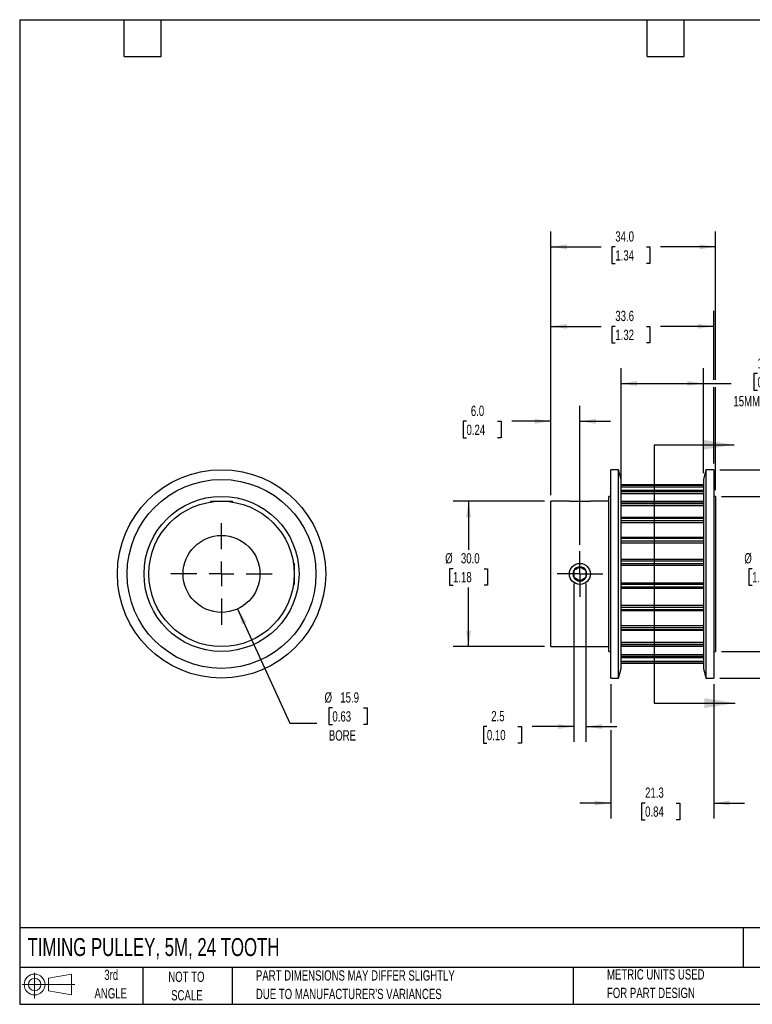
# Model space of a CAD drawing. Header units: millimetres. Extents: x 6 to 273, y 6 to 210.
# Tile 1 of 2: x 6 to 158, y 6 to 210. Entities that reach past the tile are written whole.
import ezdxf

# ---------------------------------------------------------------- set-up
doc = ezdxf.new("R2010")
doc.units = ezdxf.units.MM
doc.linetypes.add('CENTERX2', pattern=[20.32, 12.7, -2.54, 2.54, -2.54])
doc.layers.add('CENTER', color=40, linetype='CENTERX2')
doc.layers.add('SLD-DEFPOINTS', color=7, linetype='Continuous')
doc.layers.add('DIMENSIONS', color=140, linetype='Continuous', lineweight=25)
doc.layers.add('TEXT', color=140, linetype='Continuous', lineweight=25)
doc.styles.add('SLDTEXTSTYLE0', font='TXT', dxfattribs={"width": 0.7})
doc.dimstyles.new('SLDDIMSTYLE0', dxfattribs={"dimtxt": 2.158008, "dimasz": 3.302, "dimexe": 0, "dimexo": 0.0625, "dimgap": 0.539502, "dimtad": 0, "dimtih": 1, "dimtoh": 1, "dimrnd": 1e-09, "dimzin": 12, "dimdsep": 46, "dimtxsty": 'SLDTEXTSTYLE0', "dimsah": 1, "dimcen": 0, "dimadec": 0, "dimazin": 3, "dimtfac": 1, "dimtofl": 0, "dimtmove": 0, "dimatfit": 3, "dimfxl": 0, "dimfrac": 2, "dimtolj": 1, "dimtzin": 12, "dimarcsym": 0})
doc.dimstyles.new('SLDDIMSTYLE1', dxfattribs={"dimtxt": 2.158008, "dimasz": 3.302, "dimexe": 0, "dimexo": 0.0625, "dimgap": 0.539502, "dimtad": 0, "dimtih": 1, "dimtoh": 1, "dimrnd": 1e-09, "dimzin": 4, "dimdsep": 46, "dimtxsty": 'SLDTEXTSTYLE0', "dimsah": 1, "dimcen": 0.09, "dimadec": 0, "dimazin": 1, "dimtfac": 1, "dimtofl": 0, "dimtmove": 0, "dimatfit": 3, "dimfxl": 0, "dimfrac": 2, "dimtolj": 1, "dimtzin": 12, "dimarcsym": 0})
doc.dimstyles.new('SLDDIMSTYLE2', dxfattribs={"dimtxt": 2.158008, "dimasz": 3.302, "dimexe": 0, "dimexo": 0.0625, "dimgap": 0.539502, "dimtad": 0, "dimtih": 1, "dimtoh": 1, "dimrnd": 1e-09, "dimzin": 4, "dimdsep": 46, "dimtxsty": 'SLDTEXTSTYLE0', "dimsah": 1, "dimcen": 0.09, "dimadec": 0, "dimazin": 1, "dimtfac": 1, "dimtmove": 0, "dimatfit": 0, "dimfxl": 0, "dimfrac": 2, "dimtolj": 1, "dimtzin": 12, "dimarcsym": 0})
doc.dimstyles.new('SLDDIMSTYLE3', dxfattribs={"dimtxt": 2.158008, "dimasz": 3.302, "dimexe": 0, "dimexo": 0.0625, "dimgap": 0.539502, "dimtad": 0, "dimtih": 1, "dimtoh": 1, "dimrnd": 1e-09, "dimzin": 12, "dimdsep": 46, "dimtxsty": 'SLDTEXTSTYLE0', "dimsah": 1, "dimcen": 0.09, "dimadec": 0, "dimazin": 3, "dimtfac": 1, "dimtmove": 0, "dimatfit": 0, "dimfxl": 0, "dimfrac": 2, "dimtolj": 1, "dimtzin": 12, "dimarcsym": 0})
doc.dimstyles.new('SLDDIMSTYLE4', dxfattribs={"dimtxt": 2.158008, "dimasz": 3.302, "dimexe": 0, "dimexo": 0.0625, "dimgap": 0.539502, "dimtad": 0, "dimtih": 1, "dimtoh": 1, "dimrnd": 1e-09, "dimzin": 12, "dimdsep": 46, "dimtxsty": 'SLDTEXTSTYLE0', "dimsah": 1, "dimcen": 0.09, "dimadec": 0, "dimazin": 3, "dimtfac": 1, "dimtofl": 0, "dimtmove": 0, "dimatfit": 3, "dimfxl": 0, "dimfrac": 2, "dimtolj": 1, "dimtzin": 12, "dimarcsym": 0})

# ---------------------------------------------------------------- blocks, each defined once
blk = doc.blocks.new('Block11')
at = {"color": 7, "linetype": 'Continuous', "lineweight": 18}
for p, q in [((2.59, 5.31), (2.59, 0)), ((5.48, 4.17), (10.18, 5.03)), ((5.48, 1.6), (5.48, 4.17)), ((10.18, 5.03), (10.18, 0.73)), ((0, 2.88), (10.87, 2.88)), ((5.48, 1.6), (10.18, 0.73))]:
    blk.add_line(p, q, dxfattribs=at)
for radius in [2.15, 1.29]:
    blk.add_circle((2.59, 2.88), radius, dxfattribs=at)
blk = doc.blocks.new('Block12')
at = {"layer": 'SLD-DEFPOINTS'}
blk.add_blockref('Block11', (0, 0), dxfattribs=at)
blk = doc.blocks.new('_D')
at = {"layer": 'DIMENSIONS'}
for p, q in [((51.34, 87.96), (62.15, 64.38)), ((70.92, 67.52), (70.2, 67.52)), ((70.2, 67.52), (70.2, 64.09)), ((77.34, 67.52), (78.06, 67.52)), ((78.06, 67.52), (78.06, 64.09)), ((62.15, 64.38), (67.71, 64.38)), ((70.2, 64.09), (70.92, 64.09)), ((78.06, 64.09), (77.34, 64.09))]:
    blk.add_line(p, q, dxfattribs=at)
blk.add_solid([(51.34, 87.96), (52.25, 84.74), (53.18, 85.17)], dxfattribs=at)
at = {"layer": 'DIMENSIONS', "char_height": 2.117, "attachment_point": 1, "style": 'SLDTEXTSTYLE0'}
for s, insert in [('%%c', (69.3, 70.73)), ('15.9', (72.55, 70.73)), ('0.63', (70.92, 66.82)), ('BORE', (70.18, 62.9))]:
    blk.add_mtext(s, dxfattribs=dict(at, insert=insert))
blk = doc.blocks.new('SW_CENTERMARKSYMBOL_0')
at = {"layer": 'CENTER', "color": 0}
for p, q in [((0, 5.08), (0, 10.4775)), ((0, 0), (0, 2.54)), ((-5.08, 0), (-10.4775, 0)), ((0, 0), (-2.54, 0)), ((0, 0), (0, -2.54)), ((0, 0), (2.54, 0)), ((5.08, 0), (10.4775, 0)), ((0, -5.08), (0, -10.4775))]:
    blk.add_line(p, q, dxfattribs=at)
blk = doc.blocks.new('_D_1')
at = {"layer": 'DIMENSIONS'}
for p, q in [((130.51, 114.84), (130.51, 137.65)), ((147.51, 115.94), (147.51, 137.65)), ((158.69, 136.5), (157.96, 136.5)), ((157.96, 136.5), (157.96, 133.07)), ((165.1, 136.5), (165.82, 136.5)), ((165.82, 136.5), (165.82, 133.07)), ((130.51, 134.48), (147.51, 134.48)), ((147.51, 134.48), (153.22, 134.48)), ((157.96, 133.07), (158.69, 133.07)), ((165.82, 133.07), (165.1, 133.07))]:
    blk.add_line(p, q, dxfattribs=at)
for points in [[(130.51, 134.48), (133.82, 133.97), (133.82, 134.99)], [(147.51, 134.48), (144.21, 134.99), (144.21, 133.97)]]:
    blk.add_solid(points, dxfattribs=at)
at = {"layer": 'DIMENSIONS', "char_height": 2.117, "attachment_point": 1, "style": 'SLDTEXTSTYLE0'}
for s, insert in [('17.0', (158.69, 139.71)), ('0.67', (158.69, 135.8)), ('15MM BELT', (153.71, 131.88))]:
    blk.add_mtext(s, dxfattribs=dict(at, insert=insert))
blk = doc.blocks.new('_D_2')
at = {"layer": 'DIMENSIONS'}
for p, q in [((116.01, 111.44), (116.01, 129.85)), ((122.01, 101.15), (122.01, 129.85)), ((98.6, 126.67), (97.88, 126.67)), ((97.88, 126.67), (97.88, 123.24)), ((105.01, 126.67), (105.74, 126.67)), ((105.74, 126.67), (105.74, 123.24)), ((116.01, 126.67), (107.94, 126.67)), ((122.01, 126.67), (128.36, 126.67)), ((97.88, 123.24), (98.6, 123.24)), ((105.74, 123.24), (105.01, 123.24))]:
    blk.add_line(p, q, dxfattribs=at)
for points in [[(116.01, 126.67), (112.71, 127.18), (112.71, 126.16)], [(122.01, 126.67), (125.32, 126.16), (125.32, 127.18)]]:
    blk.add_solid(points, dxfattribs=at)
at = {"layer": 'DIMENSIONS', "char_height": 2.117, "attachment_point": 1, "style": 'SLDTEXTSTYLE0'}
for s, insert in [('6.0', (99.5, 129.88)), ('0.24', (98.6, 125.97))]:
    blk.add_mtext(s, dxfattribs=dict(at, insert=insert))
blk = doc.blocks.new('_D_3')
at = {"layer": 'DIMENSIONS'}
for p, q in [((114.74, 110.17), (95.85, 110.17)), ((99.03, 110.17), (99.03, 100.17)), ((95.82, 96.25), (95.1, 96.25)), ((95.1, 96.25), (95.1, 92.82)), ((102.23, 96.25), (102.96, 96.25)), ((102.96, 96.25), (102.96, 92.82)), ((95.1, 92.82), (95.82, 92.82)), ((99.03, 80.17), (99.03, 92.34)), ((102.96, 92.82), (102.23, 92.82)), ((114.74, 80.17), (95.85, 80.17))]:
    blk.add_line(p, q, dxfattribs=at)
for points in [[(99.03, 110.17), (98.52, 106.87), (99.54, 106.87)], [(99.03, 80.17), (99.54, 83.47), (98.52, 83.47)]]:
    blk.add_solid(points, dxfattribs=at)
at = {"layer": 'DIMENSIONS', "char_height": 2.117, "attachment_point": 1, "style": 'SLDTEXTSTYLE0'}
for s, insert in [('%%c', (94.19, 99.46)), ('30.0', (97.45, 99.46)), ('1.18', (95.82, 95.55))]:
    blk.add_mtext(s, dxfattribs=dict(at, insert=insert))
blk = doc.blocks.new('_D_4')
at = {"layer": 'DIMENSIONS'}
for p, q in [((120.76, 93.18), (120.76, 60.5)), ((123.26, 93.18), (123.26, 60.5)), ((102.81, 63.67), (102.08, 63.67)), ((102.08, 63.67), (102.08, 60.24)), ((109.22, 63.67), (109.95, 63.67)), ((109.95, 63.67), (109.95, 60.24)), ((120.76, 63.67), (112.14, 63.67)), ((123.26, 63.67), (129.61, 63.67)), ((102.08, 60.24), (102.81, 60.24)), ((109.95, 60.24), (109.22, 60.24))]:
    blk.add_line(p, q, dxfattribs=at)
for points in [[(120.76, 63.67), (117.46, 64.18), (117.46, 63.16)], [(123.26, 63.67), (126.57, 63.16), (126.57, 64.18)]]:
    blk.add_solid(points, dxfattribs=at)
at = {"layer": 'DIMENSIONS', "char_height": 2.117, "attachment_point": 1, "style": 'SLDTEXTSTYLE0'}
for s, insert in [('2.5', (103.71, 66.88)), ('0.10', (102.81, 62.97))]:
    blk.add_mtext(s, dxfattribs=dict(at, insert=insert))
blk = doc.blocks.new('_D_5')
at = {"layer": 'DIMENSIONS'}
for p, q in [((116.01, 111.44), (116.01, 149.44)), ((149.65, 135.24), (149.65, 149.44)), ((116.01, 146.26), (126.4, 146.26)), ((129.33, 146.26), (128.6, 146.26)), ((128.6, 146.26), (128.6, 142.83)), ((135.74, 146.26), (136.46, 146.26)), ((136.46, 146.26), (136.46, 142.83)), ((149.65, 146.26), (138.66, 146.26)), ((128.6, 142.83), (129.33, 142.83)), ((136.46, 142.83), (135.74, 142.83)), ((149.65, 117.94), (149.65, 133.72))]:
    blk.add_line(p, q, dxfattribs=at)
for points in [[(116.01, 146.26), (119.32, 145.76), (119.32, 146.77)], [(149.65, 146.26), (146.35, 146.77), (146.35, 145.76)]]:
    blk.add_solid(points, dxfattribs=at)
at = {"layer": 'DIMENSIONS', "char_height": 2.117, "attachment_point": 1, "style": 'SLDTEXTSTYLE0'}
for s, insert in [('33.6', (129.33, 149.47)), ('1.32', (129.33, 145.56))]:
    blk.add_mtext(s, dxfattribs=dict(at, insert=insert))
blk = doc.blocks.new('_D_6')
at = {"layer": 'DIMENSIONS'}
for p, q in [((116.01, 111.44), (116.01, 165.85)), ((150.01, 135.24), (150.01, 165.85)), ((116.01, 162.67), (126.4, 162.67)), ((129.33, 162.67), (128.6, 162.67)), ((128.6, 162.67), (128.6, 159.24)), ((135.74, 162.67), (136.46, 162.67)), ((136.46, 162.67), (136.46, 159.24)), ((150.01, 162.67), (138.66, 162.67)), ((128.6, 159.24), (129.33, 159.24)), ((136.46, 159.24), (135.74, 159.24)), ((150.01, 112.44), (150.01, 133.72))]:
    blk.add_line(p, q, dxfattribs=at)
for points in [[(116.01, 162.67), (119.32, 162.16), (119.32, 163.18)], [(150.01, 162.67), (146.71, 163.18), (146.71, 162.16)]]:
    blk.add_solid(points, dxfattribs=at)
at = {"layer": 'DIMENSIONS', "char_height": 2.117, "attachment_point": 1, "style": 'SLDTEXTSTYLE0'}
for s, insert in [('34.0', (129.33, 165.88)), ('1.34', (129.33, 161.97))]:
    blk.add_mtext(s, dxfattribs=dict(at, insert=insert))
blk = doc.blocks.new('_D_7')
at = {"layer": 'DIMENSIONS'}
for p, q in [((151.28, 111.17), (163.98, 111.17)), ((160.8, 111.17), (160.8, 100.17)), ((157.6, 96.25), (156.87, 96.25)), ((156.87, 96.25), (156.87, 92.82)), ((164.01, 96.25), (164.74, 96.25)), ((164.74, 96.25), (164.74, 92.82)), ((156.87, 92.82), (157.6, 92.82)), ((160.8, 79.17), (160.8, 92.34)), ((164.74, 92.82), (164.01, 92.82)), ((151.28, 79.17), (163.98, 79.17))]:
    blk.add_line(p, q, dxfattribs=at)
for points in [[(160.8, 111.17), (160.3, 107.87), (161.31, 107.87)], [(160.8, 79.17), (161.31, 82.47), (160.3, 82.47)]]:
    blk.add_solid(points, dxfattribs=at)
at = {"layer": 'DIMENSIONS', "char_height": 2.117, "attachment_point": 1, "style": 'SLDTEXTSTYLE0'}
for s, insert in [('%%c', (155.97, 99.46)), ('32.0', (159.23, 99.46)), ('1.26', (157.6, 95.55))]:
    blk.add_mtext(s, dxfattribs=dict(at, insert=insert))
blk = doc.blocks.new('_D_8')
at = {"layer": 'DIMENSIONS'}
for p, q in [((150.92, 116.67), (180.67, 116.67)), ((177.49, 116.67), (177.49, 100.03)), ((174.29, 96.11), (173.56, 96.11)), ((173.56, 96.11), (173.56, 92.68)), ((180.7, 96.11), (181.43, 96.11)), ((181.43, 96.11), (181.43, 92.68)), ((173.56, 92.68), (174.29, 92.68)), ((177.49, 73.67), (177.49, 92.2)), ((181.43, 92.68), (180.7, 92.68)), ((150.92, 73.67), (180.67, 73.67))]:
    blk.add_line(p, q, dxfattribs=at)
for points in [[(177.49, 116.67), (176.99, 113.37), (178, 113.37)], [(177.49, 73.67), (178, 76.97), (176.99, 76.97)]]:
    blk.add_solid(points, dxfattribs=at)
at = {"layer": 'DIMENSIONS', "char_height": 2.117, "attachment_point": 1, "style": 'SLDTEXTSTYLE0'}
for s, insert in [('%%c', (172.66, 99.32)), ('43.0', (175.92, 99.32)), ('1.69', (174.29, 95.41))]:
    blk.add_mtext(s, dxfattribs=dict(at, insert=insert))
blk = doc.blocks.new('_D_9')
at = {"layer": 'DIMENSIONS'}
for p, q in [((128.38, 72.4), (128.38, 64.43)), ((149.65, 72.4), (149.65, 44.71)), ((128.38, 62.91), (128.38, 44.71)), ((128.38, 47.88), (122.03, 47.88)), ((135.48, 47.88), (134.76, 47.88)), ((134.76, 47.88), (134.76, 44.45)), ((141.9, 47.88), (142.62, 47.88)), ((142.62, 47.88), (142.62, 44.45)), ((149.65, 47.88), (156, 47.88)), ((134.76, 44.45), (135.48, 44.45)), ((142.62, 44.45), (141.9, 44.45))]:
    blk.add_line(p, q, dxfattribs=at)
for points in [[(128.38, 47.88), (125.08, 48.39), (125.08, 47.37)], [(149.65, 47.88), (152.95, 47.37), (152.95, 48.39)]]:
    blk.add_solid(points, dxfattribs=at)
at = {"layer": 'DIMENSIONS', "char_height": 2.117, "attachment_point": 1, "style": 'SLDTEXTSTYLE0'}
for s, insert in [('21.3', (135.48, 51.09)), ('0.84', (135.48, 47.18))]:
    blk.add_mtext(s, dxfattribs=dict(at, insert=insert))
blk = doc.blocks.new('SW_CENTERMARKSYMBOL_1')
at = {"layer": 'CENTER', "color": 0}
for p, q in [((0, 2.54), (0, 4.71)), ((0, 0), (0, 2.54)), ((-2.54, 0), (-4.71, 0)), ((0, 0), (-2.54, 0)), ((0, 0), (0, -2.54)), ((0, 0), (2.54, 0)), ((2.54, 0), (4.71, 0)), ((0, -2.54), (0, -4.71))]:
    blk.add_line(p, q, dxfattribs=at)

msp = doc.modelspace()

# ---------------------------------------------------------------- linework, layer by layer
for p, q in [((129.978, 116.671), (128.378, 116.671)), ((128.378, 95.171), (128.378, 116.671)), ((130.514, 114.671), (129.978, 116.671)), ((129.978, 95.171), (129.978, 116.671)), ((148.05, 116.671), (147.514, 114.671)), ((149.65, 116.671), (148.05, 116.671)), ((148.05, 116.671), (148.05, 73.671)), ((149.65, 116.671), (149.65, 73.671)), ((130.514, 95.171), (130.514, 114.671)), ((147.514, 114.671), (147.514, 75.671)), ((147.514, 113.574), (130.514, 113.574)), ((130.514, 113.572), (147.514, 113.572)), ((130.514, 113.5), (147.514, 113.5)), ((130.514, 113.156), (147.514, 113.156)), ((147.514, 112.411), (130.514, 112.411)), ((130.514, 112.39), (147.514, 112.39)), ((130.514, 112.178), (147.514, 112.178)), ((130.514, 111.781), (147.514, 111.781)), ((45.86, 110.171), (45.674, 109.986)), ((45.86, 110.171), (48.026, 110.171)), ((48.026, 110.171), (50.193, 110.171)), ((50.379, 109.986), (50.193, 110.171)), ((119.847, 110.171), (116.014, 110.171)), ((116.014, 95.171), (116.014, 110.171)), ((119.847, 110.171), (124.181, 110.171)), ((128.014, 110.171), (124.181, 110.171)), ((128.378, 111.171), (128.014, 111.171)), ((128.014, 95.171), (128.014, 111.171)), ((147.514, 110.094), (130.514, 110.094)), ((130.514, 110.035), (147.514, 110.035)), ((150.014, 111.171), (149.65, 111.171)), ((150.014, 111.171), (150.014, 79.171)), ((130.514, 109.698), (147.514, 109.698)), ((130.514, 109.274), (147.514, 109.274)), ((147.514, 106.781), (130.514, 106.781)), ((130.514, 106.667), (147.514, 106.667)), ((130.514, 106.228), (147.514, 106.228)), ((130.514, 105.806), (147.514, 105.806)), ((147.514, 102.697), (130.514, 102.697)), ((130.514, 102.516), (147.514, 102.516)), ((130.514, 102.004), (147.514, 102.004)), ((130.514, 101.613), (147.514, 101.613)), ((147.514, 98.12), (130.514, 98.12)), ((130.514, 97.864), (147.514, 97.864)), ((63.026, 97.338), (62.841, 97.524)), ((63.026, 97.338), (63.026, 95.171)), ((130.514, 97.314), (147.514, 97.314)), ((130.514, 96.981), (147.514, 96.981)), ((63.026, 95.171), (63.026, 93.005)), ((116.014, 80.171), (116.014, 95.171)), ((128.014, 79.171), (128.014, 95.171)), ((128.378, 73.671), (128.378, 95.171)), ((129.978, 73.671), (129.978, 95.171)), ((130.514, 75.671), (130.514, 95.171)), ((62.841, 92.819), (63.026, 93.005)), ((130.514, 93.361), (147.514, 93.361)), ((130.514, 93.028), (147.514, 93.028)), ((130.514, 92.479), (147.514, 92.479)), ((130.514, 92.222), (147.514, 92.222)), ((130.514, 88.73), (147.514, 88.73)), ((130.514, 88.339), (147.514, 88.339)), ((130.514, 87.827), (147.514, 87.827)), ((130.514, 87.646), (147.514, 87.646)), ((130.514, 84.537), (147.514, 84.537)), ((130.514, 84.115), (147.514, 84.115)), ((130.514, 83.675), (147.514, 83.675)), ((130.514, 83.562), (147.514, 83.562)), ((116.014, 80.171), (128.014, 80.171)), ((130.514, 81.069), (147.514, 81.069)), ((130.514, 80.645), (147.514, 80.645)), ((130.514, 80.307), (147.514, 80.307)), ((130.514, 80.248), (147.514, 80.248)), ((128.014, 79.171), (128.378, 79.171)), ((130.514, 78.562), (147.514, 78.562)), ((130.514, 78.164), (147.514, 78.164)), ((130.514, 77.952), (147.514, 77.952)), ((130.514, 77.931), (147.514, 77.931)), ((149.65, 79.171), (150.014, 79.171)), ((129.978, 73.671), (130.514, 75.671)), ((130.514, 77.187), (147.514, 77.187)), ((130.514, 76.843), (147.514, 76.843)), ((130.514, 76.771), (147.514, 76.771)), ((130.514, 76.769), (147.514, 76.769)), ((147.514, 75.671), (148.05, 73.671)), ((128.378, 73.671), (129.978, 73.671)), ((148.05, 73.671), (149.65, 73.671))]:
    msp.add_line(p, q)
for centre, radius in [((48.026, 95.171), 21.5), ((48.026, 95.171), 19.5), ((48.026, 95.171), 16), ((48.026, 95.171), 15), ((48.026, 95.171), 7.938), ((122.014, 95.171), 2.167)]:
    msp.add_circle(centre, radius)
for start, end in [(150, 210), (90, 150), (30, 90), (330, 30), (210, 270), (270, 330)]:
    msp.add_arc((122.014, 95.171), 1.443, start, end)
for points, knots in [([(120.764, 95.893), (120.862, 95.949), (120.962, 96.007), (121.168, 96.126), (121.278, 96.19), (121.605, 96.379), (121.818, 96.501), (122.014, 96.615)], [0, 0, 0, 0, 0.25, 0.25, 0.5, 0.5, 1, 1, 1, 1]), ([(120.764, 95.893), (120.764, 95.669), (120.764, 95.425), (120.764, 95.044), (120.764, 94.921), (120.764, 94.679), (120.764, 94.561), (120.764, 94.45)], [0, 0, 0, 0, 0.5, 0.5, 0.75, 0.75, 1, 1, 1, 1]), ([(122.014, 96.615), (122.112, 96.558), (122.212, 96.501), (122.418, 96.381), (122.528, 96.318), (122.855, 96.129), (123.068, 96.006), (123.264, 95.893)], [0, 0, 0, 0, 0.25, 0.25, 0.5, 0.5, 1, 1, 1, 1]), ([(123.264, 95.893), (123.264, 95.669), (123.264, 95.425), (123.264, 95.044), (123.264, 94.921), (123.264, 94.679), (123.264, 94.561), (123.264, 94.45)], [0, 0, 0, 0, 0.5, 0.5, 0.75, 0.75, 1, 1, 1, 1]), ([(122.014, 93.728), (121.916, 93.784), (121.816, 93.842), (121.61, 93.961), (121.5, 94.024), (121.173, 94.213), (120.96, 94.336), (120.764, 94.45)], [0, 0, 0, 0, 0.25, 0.25, 0.5, 0.5, 1, 1, 1, 1]), ([(123.264, 94.45), (123.166, 94.393), (123.066, 94.336), (122.86, 94.216), (122.75, 94.153), (122.423, 93.964), (122.21, 93.841), (122.014, 93.728)], [0, 0, 0, 0, 0.25, 0.25, 0.5, 0.5, 1, 1, 1, 1])]:
    msp.add_open_spline(points, degree=3, knots=knots)
at = {"layer": 'TEXT'}
for p, q in [((6.35, 209.55), (273.05, 209.55)), ((6.35, 209.55), (6.35, 6.35)), ((27.94, 201.93), (27.94, 209.55)), ((35.56, 201.93), (35.56, 209.55)), ((135.89, 201.93), (135.89, 209.55)), ((143.51, 201.93), (143.51, 209.55)), ((27.94, 201.93), (35.56, 201.93)), ((135.89, 201.93), (143.51, 201.93)), ((137.349, 121.831), (137.349, 68.511)), ((273.05, 22.126), (6.35, 22.126)), ((155.759, 22.126), (155.759, 13.97)), ((273.05, 13.97), (6.35, 13.97)), ((31.75, 13.97), (31.75, 6.35)), ((50.212, 13.97), (50.212, 6.35)), ((120.646, 13.97), (120.646, 6.35)), ((6.35, 6.35), (273.05, 6.35))]:
    msp.add_line(p, q, dxfattribs=at)
at = {"layer": 'TEXT', "linetype": 'Continuous'}
for p, q in [((137.349, 121.831), (153.843, 121.831)), ((137.349, 68.511), (154.055, 68.511))]:
    msp.add_line(p, q, dxfattribs=at)
at = {"layer": 'TEXT'}
for points in [[(153.843, 121.831), (147.493, 122.847), (147.493, 120.815)], [(154.055, 68.511), (147.705, 69.527), (147.705, 67.495)]]:
    msp.add_solid(points, dxfattribs=at)

# ---------------------------------------------------------------- block references
at = {"layer": 'CENTER'}
for name, p in [('SW_CENTERMARKSYMBOL_0', (48.026, 95.171)), ('SW_CENTERMARKSYMBOL_1', (122.014, 95.171))]:
    msp.add_blockref(name, p, dxfattribs=at)
at = {"layer": 'SLD-DEFPOINTS'}
msp.add_blockref('Block12', (6.838, 7.554), dxfattribs=at)

# ---------------------------------------------------------------- texts
at = {"layer": 'TEXT', "style": 'SLDTEXTSTYLE0'}
for s, insert, char_height, attachment_point in [('TIMING PULLEY, 5M, 24 TOOTH', (7.966, 20.019), 3.70417, 1), ('3rd', (25.247, 13.493), 2.1167, 2), ('NOT TO', (40.768, 13.099), 2.1167, 2), ('PART DIMENSIONS MAY DIFFER SLIGHTLY', (55.119, 13.367), 2.11667, 1), ('METRIC UNITS USED', (127.604, 13.583), 2.11667, 1), ('ANGLE', (25.149, 9.671), 2.1167, 2), ('SCALE', (40.865, 9.276), 2.1167, 2), ("DUE TO MANUFACTURER'S VARIANCES", (55.119, 9.545), 2.11667, 1), ('FOR PART DESIGN', (127.604, 9.76), 2.11667, 1)]:
    msp.add_mtext(s, dxfattribs=dict(at, insert=insert, char_height=char_height, attachment_point=attachment_point))

# ---------------------------------------------------------------- dimensions: what is measured, and where the dimension line sits
at = {"layer": 'DIMENSIONS'}
for base, p1, p2, dimstyle, picture, middle in [((116.014, 162.671), (150.014, 111.171), (116.014, 110.171), 'SLDDIMSTYLE1', '_D_6', (132.533, 162.671)), ((116.014, 146.263), (149.65, 116.671), (116.014, 110.171), 'SLDDIMSTYLE4', '_D_5', (132.533, 146.263)), ((122.014, 126.671), (116.014, 110.171), (122.014, 99.878), 'SLDDIMSTYLE2', '_D_2', (101.807, 126.671)), ((123.264, 63.671), (120.764, 94.45), (123.264, 94.45), 'SLDDIMSTYLE3', '_D_4', (106.014, 63.671)), ((128.378, 47.882), (149.65, 73.671), (128.378, 73.671), 'SLDDIMSTYLE3', '_D_9', (138.689, 47.882))]:
    dim = msp.add_linear_dim(base=base, p1=p1, p2=p2, dimstyle=dimstyle, dxfattribs=at)
    dim.commit()
    dim.dimension.update_dxf_attribs({"geometry": picture, "text_midpoint": middle, "dimtype": 160})
dim = msp.add_linear_dim(base=(147.514, 134.48), p1=(130.514, 113.574), p2=(147.514, 114.671), text='<>\\P15MM BELT', dimstyle='SLDDIMSTYLE1', dxfattribs=at)
dim.commit()
dim.dimension.update_dxf_attribs({"geometry": '_D_1', "text_midpoint": (161.893, 134.48), "dimtype": 160})
for base, p1, p2, picture, middle in [((177.495, 73.671), (149.65, 116.671), (149.65, 73.671), '_D_8', (177.495, 96.113)), ((99.028, 80.171), (116.014, 110.171), (116.014, 80.171), '_D_3', (99.028, 96.252)), ((160.804, 79.171), (150.014, 111.171), (150.014, 79.171), '_D_7', (160.804, 96.252))]:
    dim = msp.add_linear_dim(base=base, p1=p1, p2=p2, angle=90, text='%%c<>', dimstyle='SLDDIMSTYLE1', dxfattribs=at)
    dim.commit()
    dim.dimension.update_dxf_attribs({"geometry": picture, "text_midpoint": middle, "dimtype": 160})
dim = msp.add_diameter_dim_2p(p1=(44.71642, 102.3857), p2=(51.33651, 87.95691), text='<>\\PBORE', dimstyle='SLDDIMSTYLE0', dxfattribs=at)
dim.commit()
dim.dimension.update_dxf_attribs({"geometry": '_D', "text_midpoint": (74.13094, 65.49991), "dimtype": 163})

doc.saveas('drawing.dxf')
